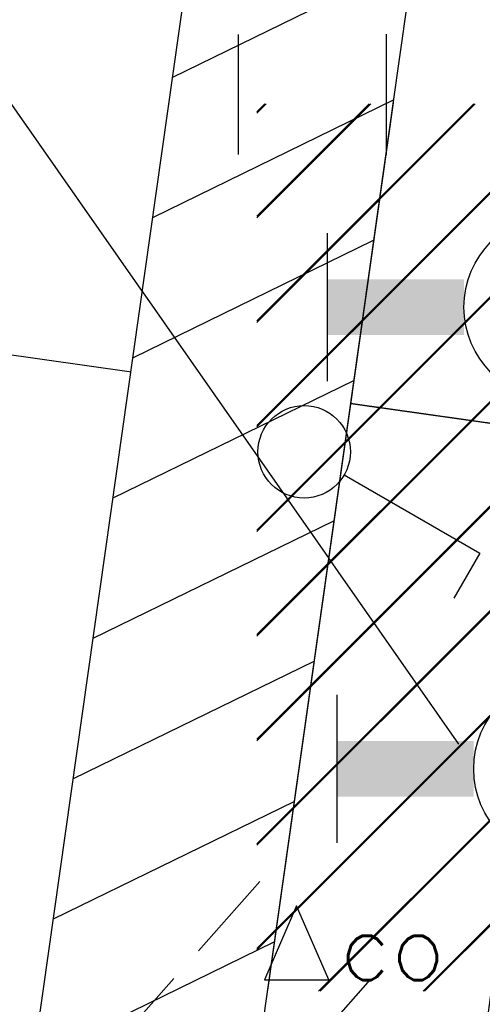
# Model space of a CAD drawing. Header units: millimetres. Extents: x -4107 to 114693, y -37499 to 54671.
# Tile 108 of 156: x 49289 to 50540, y 27739 to 30402. Entities that reach past the tile are written whole.
import ezdxf
from ezdxf.enums import TextEntityAlignment as Align

# ---------------------------------------------------------------- set-up
doc = ezdxf.new("R2010")
doc.units = ezdxf.units.MM
doc.header["$LTSCALE"] = 50
doc.set_wipeout_variables(frame=1)
doc.linetypes.add('XREF_06_Vloergoot installaties$0$E_GOOT5', pattern=[10, 8, -2])
for name, color, linetype in [('FOK_ BRANDSLANGHASPELS', 2, 'Continuous'), ('FOK_22_BINNENWANDEN', 2, 'Continuous'), ('XREF_06_PLAFOND$0$AA45----_PLAFONDAFW', 1, 'Continuous'), ('XREF_06_PLAFOND$0$AI45----_PLAFONDAFW', 2, 'Continuous'), ('XREF_06_Sprinkler installatie$0$WL$1----', 3, 'Continuous'), ('XREF_06_Sprinkler installatie$0$WL740---', 4, 'Continuous'), ('XREF_06_verlichting$0$EL6311--', 3, 'Continuous'), ('XREF_06_Vloergoot installaties$0$EL6131--_VG', 3, 'Continuous'), ('XREF_06_Vloergoot installaties$0$EM6131--', 1, 'Continuous')]:
    doc.layers.add(name, color=color, linetype=linetype)
doc.styles.add('XREF_06_Sprinkler installatie$0$BURO-018', font='simplex.shx', dxfattribs={"height": 180})
doc.styles.add('XREF_06_verlichting$0$BURO-018', font='simplex.shx', dxfattribs={"height": 180})

# ---------------------------------------------------------------- blocks, each defined once
blk = doc.blocks.new('XREF_06_Sprinkler installatie')
at = {"layer": 'XREF_06_Sprinkler installatie$0$WL740---'}
blk.add_lwpolyline([(50038.2, 28006), (49951.6, 27806), (50124.8, 27806)], close=True, dxfattribs=at)
at = {"layer": 'XREF_06_Sprinkler installatie$0$WL$1----', "style": 'XREF_06_Sprinkler installatie$0$BURO-018'}
blk.add_text('co', height=180, dxfattribs=at).set_placement((50154.7, 27804.7))
blk = doc.blocks.new('XREF_06_Vloergoot installaties')
at = {"layer": 'XREF_06_Vloergoot installaties$0$EM6131--'}
h = blk.add_hatch(dxfattribs=at)
h.set_pattern_fill('JIS_LC_20', color=1, scale=10, style=0)
h.set_pattern_definition([(45, (-7e-12, -36464.68), (-141.42136, 141.42136), []), (45, (4, -36464.68), (-141.42136, 141.42136), [])])
h.paths.add_polyline_path([(49930.3, 30174.8), (51530.3, 30174.8), (51530.3, 27774.8), (49930.3, 27774.8)])
at = {"layer": 'XREF_06_Vloergoot installaties$0$EL6131--_VG', "linetype": 'XREF_06_Vloergoot installaties$0$E_GOOT5'}
for p, q in [((49880.1, 30862.5), (49880.4, 30037.6)), ((50280.1, 30862.6), (50280.4, 30037.7)), ((49440.8, 27510.1), (49938.6, 28071.5)), ((49740.1, 27244.7), (50237.9, 27806.1))]:
    blk.add_line(p, q, dxfattribs=at)
at = {"layer": 'XREF_06_Vloergoot installaties$0$EM6131--', "color": 1}
blk.add_line((48240.3, 31640.8), (50476.1, 28442.7), dxfattribs=at)
blk = doc.blocks.new('XREF_06_PLAFOND')
at = {"layer": 'XREF_06_PLAFOND$0$AA45----_PLAFONDAFW'}
h = blk.add_hatch(dxfattribs=at)
h.set_pattern_fill('ANSI31', color=256, scale=2200, angle=342.02, style=0)
h.set_pattern_definition([(27.02, (0, 0), (-124.9329, 244.9832), [])])
h.paths.add_polyline_path([(49944.9, 27677.3), (49959.1, 27777.3), (50299, 30177.3), (50313.1, 30277.3), (51136.9, 36094.7), (50530.9, 36094.7), (48367, 20813.7), (48968.1, 20779.5)])
at = {"layer": 'XREF_06_PLAFOND$0$AI45----_PLAFONDAFW'}
h = blk.add_hatch(dxfattribs=at)
h.set_pattern_fill('_USER,_O', color=256, scale=1800, pattern_type=0)
h.set_pattern_definition([(351.94, (60508.5, -17546.5), (252.38, 1782.22), [])])
edge = h.paths.add_edge_path(flags=16)
edge.add_arc((41622.2, 26897.4), 5449.9, 0, 180)
edge.add_arc((41622.2, 26897.4), 5449.9, 180, 360)
h.paths.add_polyline_path([(49833.5, 30277.3), (51633.5, 30277.3), (51633.5, 27677.3), (49833.5, 27677.3)], flags=16)
edge = h.paths.add_edge_path(flags=16)
edge.add_arc((86127.3, 26613.5), 3800, 0, 180)
edge.add_arc((86127.3, 26613.5), 3800, 180, 360)
edge = h.paths.add_edge_path(flags=16)
edge.add_arc((74998.8, -10766.8), 5450, 0, 180)
edge.add_arc((74998.8, -10766.8), 5450, 180, 360)
edge = h.paths.add_edge_path()
edge.add_arc((59888.1, 10791.1), 9323.9, 341.24236, 446.62909)
edge.add_line((60436.4, 20098.9), (31243.3, 21827.8))
edge.add_line((31243.3, 21827.8), (28955.1, 21950.5))
edge.add_line((28955.1, 21950.5), (30807, 36094.7))
edge.add_line((30807, 36094.7), (95373.9, 36094.7))
edge.add_line((95373.9, 36094.7), (86392.8, -27327.7))
edge.add_line((86392.8, -27327.7), (59702.3, -18665.8))
edge.add_line((59702.3, -18665.8), (68716.8, 7792.9))
h = blk.add_hatch(dxfattribs=at)
h.set_pattern_fill('_USER,_O', color=256, scale=600, angle=90, pattern_type=0)
h.set_pattern_definition([(81.94, (95317.84, 35698.9), (-594.073, 84.126), [])])
edge = h.paths.add_edge_path(flags=16)
edge.add_arc((86127.3, 26613.5), 3800, 0, 360)
edge = h.paths.add_edge_path(flags=16)
edge.add_arc((74998.8, -10766.8), 5450, 0, 360)
edge = h.paths.add_edge_path(flags=16)
edge.add_arc((41622.2, 26897.4), 5449.9, 0, 360)
h.paths.add_polyline_path([(49933.5, 30177.3), (51533.5, 30177.3), (51533.5, 27777.3), (49933.5, 27777.3)], flags=16)
edge = h.paths.add_edge_path()
edge.add_arc((59888.1, 10791.1), 9323.9, 341.24236, 446.62909)
edge.add_line((60436.4, 20098.9), (31243.3, 21827.8))
edge.add_line((31243.3, 21827.8), (28955.1, 21950.5))
edge.add_line((28955.1, 21950.5), (30807, 36094.7))
edge.add_line((30807, 36094.7), (95373.9, 36094.7))
edge.add_line((95373.9, 36094.7), (86392.8, -27327.7))
edge.add_line((86392.8, -27327.7), (59702.3, -18665.8))
edge.add_line((59702.3, -18665.8), (68716.8, 7792.9))
at = {"layer": 'XREF_06_PLAFOND$0$AA45----_PLAFONDAFW'}
blk.add_lwpolyline([(49944.9, 27677.3), (49959.1, 27777.3), (50299, 30177.3), (50313.1, 30277.3), (51136.9, 36094.7), (50530.9, 36094.7), (48367, 20813.7), (48968.1, 20779.5)], close=True, dxfattribs=at)
at = {"layer": 'XREF_06_PLAFOND$0$AI45----_PLAFONDAFW'}
for points in [[(50299, 30177.3), (49959.1, 27777.3)], [(49833.5, 29414.1), (51633.5, 29159.3)]]:
    blk.add_lwpolyline(points, dxfattribs=at)
blk = doc.blocks.new('XREF_06_verlichting$0$1115B61240')
at = {"color": 0}
for p, q in [((-6.2, 2), (-6.2, -2)), ((6.2, 2), (6.2, -2))]:
    blk.add_line(p, q, dxfattribs=at)
at = {"color": 0, "linetype": 'Continuous'}
blk.add_circle((0, 0), 2.5, dxfattribs=at)
at = {"color": 0}
for points in [[(-2.5, 0.75), (-6.2, 0.75), (-2.5, -0.75), (-6.2, -0.75)], [(2.5, 0.75), (6.2, 0.75), (2.5, -0.75), (6.2, -0.75)]]:
    blk.add_solid(points, dxfattribs=at)
at = {"color": 0, "linetype": 'Continuous', "style": 'XREF_06_verlichting$0$BURO-018'}
for tag, p in [('E_GKAST', (0, 8)), ('E_GROEP', (0, 5)), ('E_SGROEP', (4.5, 5)), ('E_ARMCODE', (0, 0)), ('E_SLET', (4.5, -3))]:
    blk.add_attdef(tag, text='', height=1.8, dxfattribs=at).set_placement(p, align=Align.MIDDLE)
blk = doc.blocks.new('XREF_06_verlichting$0$1114A1')
at = {"color": 0, "linetype": 'Continuous'}
for p, q in [((0.625, 3.333), (2.742, 7)), ((2.742, 7), (3.955, 6.3))]:
    blk.add_line(p, q, dxfattribs=at)
blk.add_circle((0, 2.25), 1.25, dxfattribs=at)
at = {"color": 0, "linetype": 'Continuous', "style": 'XREF_06_verlichting$0$BURO-018'}
for tag, p in [('E_SLET1', (3.356, 9)), ('E_GROEP', (0, 0)), ('E_GKAST', (0, 0))]:
    blk.add_attdef(tag, text='', height=1.8, dxfattribs=at).set_placement(p, align=Align.MIDDLE)
at = {"color": 0, "linetype": 'Continuous', "style": 'XREF_06_verlichting$0$BURO-018', "flags": 1}
for tag in ['E_MATCODE', 'E_SGROEP']:
    blk.add_attdef(tag, text='', height=1.8, dxfattribs=at).set_placement((0, 0), align=Align.MIDDLE)
blk = doc.blocks.new('XREF_06_verlichting')
at = {"layer": 'XREF_06_verlichting$0$EL6311--'}
ref = blk.add_blockref('XREF_06_verlichting$0$1115B61240', (50740.6, 29624.8), dxfattribs=dict(at, xscale=100, yscale=100, zscale=100))
ref.add_attrib('E_ARMCODE', 'PE', dxfattribs={"layer": '0', "color": 1, "linetype": 'Continuous', "height": 180, "style": 'XREF_06_verlichting$0$BURO-018'}).set_placement((50740.6, 29624.8), align=Align.MIDDLE)
at = {"layer": 'XREF_06_verlichting$0$EL6311--', "xscale": 100, "yscale": 100, "zscale": 100, "rotation": 269.99999999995}
blk.add_blockref('XREF_06_verlichting$0$1114A1', (49833.5, 29233.6), dxfattribs=at)
at = {"layer": 'XREF_06_verlichting$0$EL6311--'}
ref = blk.add_blockref('XREF_06_verlichting$0$1115B61240', (50767.2, 28376.2), dxfattribs=dict(at, xscale=100, yscale=100, zscale=100))
ref.add_attrib('E_ARMCODE', 'PE', dxfattribs={"layer": '0', "color": 1, "linetype": 'Continuous', "height": 180, "style": 'XREF_06_verlichting$0$BURO-018'}).set_placement((50767.2, 28376.2), align=Align.MIDDLE)
blk = doc.blocks.new('A$C4D8164B4')
at = {"layer": 'FOK_ BRANDSLANGHASPELS', "color": 2}
blk.add_circle((20000, 20000), 20000, dxfattribs=at)

msp = doc.modelspace()

# ---------------------------------------------------------------- block references
msp.add_blockref('XREF_06_PLAFOND', (0, 0))
msp.add_blockref('XREF_06_PLAFOND', (0, 0))

# ---------------------------------------------------------------- next in the draw order: wipeouts: each hides what was drawn before it
msp.add_wipeout([(49842.2, 31230.9), (50436.2, 31146.8), (49931.5, 27582.3), (49337.4, 27666.4)]).dxf.layer = 'Defpoints'

# ---------------------------------------------------------------- next in the draw order: hatches: boundary and pattern name
at = {"layer": 'Defpoints'}
h = msp.add_hatch(dxfattribs=at)
h.set_pattern_fill('ANSI31', color=256, scale=100, angle=341, style=0)
h.paths.add_polyline_path([(50314.8, 30289.2), (49931.5, 27582.3), (49337.4, 27666.4), (49842.2, 31230.9), (50436.2, 31146.8)])

# ---------------------------------------------------------------- next in the draw order: linework, layer by layer
msp.add_lwpolyline([(50314.8, 30289.2), (49931.5, 27582.3), (49337.4, 27666.4), (49842.2, 31230.9), (50436.2, 31146.8)], close=True, dxfattribs=at)
msp.add_lwpolyline([(51533.5, 29173.4), (50183.9, 29364.5)], dxfattribs=at)

# ---------------------------------------------------------------- next in the draw order: block references
for name in ['XREF_06_Sprinkler installatie', 'XREF_06_Sprinkler installatie', 'XREF_06_Vloergoot installaties', 'XREF_06_Vloergoot installaties']:
    msp.add_blockref(name, (0, 0))
at = {"layer": 'FOK_ BRANDSLANGHASPELS', "color": 5}
msp.add_blockref('A$C4D8164B4', (17554.1, 14671.5), dxfattribs=at)
at = {"layer": 'FOK_22_BINNENWANDEN', "color": 5}
msp.add_blockref('A$C4D8164B4', (41313.6, 11409.4), dxfattribs=at)
at = {"layer": 'FOK_22_BINNENWANDEN'}
msp.add_blockref('XREF_06_verlichting', (0, 0), dxfattribs=at)

doc.saveas('drawing.dxf')
